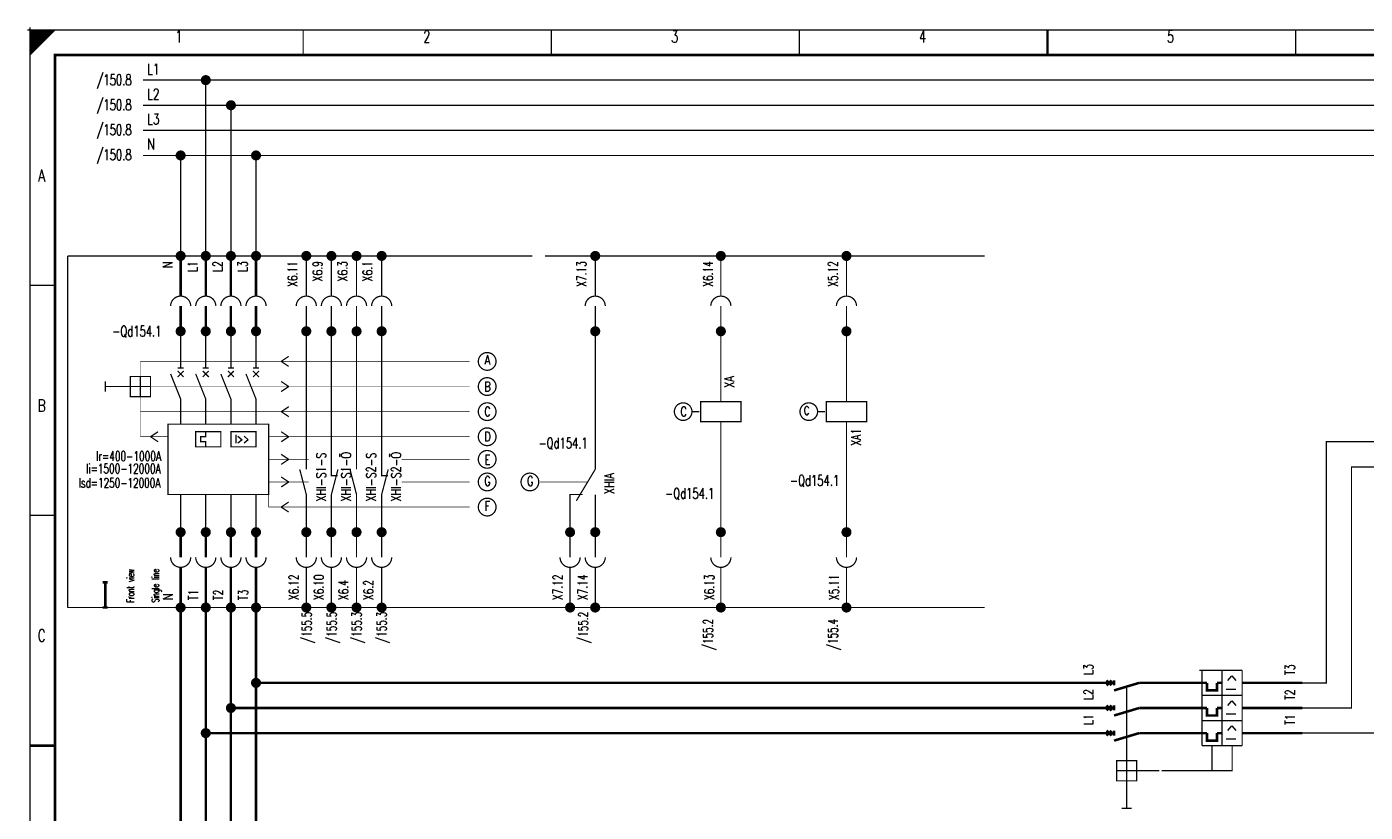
# Model space of a CAD drawing. Extents: x -1 to 409, y 0 to 286.
# Tile 2 of 3: x -1 to 266, y 129 to 286. Entities that reach past the tile are written whole.
import ezdxf
from ezdxf.enums import TextEntityAlignment as Align

# ---------------------------------------------------------------- set-up
doc = ezdxf.new("R2010")
doc.units = 0
doc.header["$MEASUREMENT"] = 0
doc.linetypes.add('GESTRICHELT', pattern=[3.75, 3, -0.75])
doc.linetypes.add('STRICH-PUNKT', pattern=[4.7, 3, -0.75, 0.2, -0.75])
doc.layers.get('0').update_dxf_attribs({"color": 9, "linetype": 'CONTINUOUS'})
doc.styles.get("Standard").update_dxf_attribs({"font": 'TXT', "bigfont": 'TXT'})

# ---------------------------------------------------------------- blocks, each defined once
blk = doc.blocks.new('BCIRCLE_FILLED')
at = {"color": 0, "linetype": 'Continuous', "const_width": 1, "flags": 128}
blk.add_lwpolyline([(0.5, 0, 1), (-0.5, 0, 1)], format="xyb", close=True, dxfattribs=at)

msp = doc.modelspace()

# ---------------------------------------------------------------- linework, layer by layer
at = {"color": 0}
for points, const_width in [([(-0.5, 285), (0.5, 285)], 0.25), ([(-0.5, 285), (0.5, 285)], 0.25), ([(-0.5, 285), (0.5, 285)], 0.25), ([(-0.5, 285), (0.5, 285)], 0.25), ([(-0.5, 285), (0.5, 285)], 0.25), ([(-0.5, 285), (0.5, 285)], 0.25), ([(-0.5, 285), (0.5, 285)], 0.25), ([(-0.5, 285), (0.5, 285)], 0.25), ([(-0.5, 285), (0.5, 285)], 0.25), ([(0, 285.5), (0, 284.5)], 0.25), ([(0, 285.5), (0, 284.5)], 0.25), ([(0, 285.5), (0, 284.5)], 0.25), ([(0, 285.5), (0, 284.5)], 0.25), ([(0, 285.5), (0, 284.5)], 0.25), ([(0, 285.5), (0, 284.5)], 0.25), ([(0, 285.5), (0, 284.5)], 0.25), ([(0, 285.5), (0, 284.5)], 0.25), ([(0, 285.5), (0, 284.5)], 0.25), ([(54.375, 285), (54.375, 280)], 0.25), ([(103.75, 285), (103.75, 280)], 0.25), ([(153.125, 285), (153.125, 280)], 0.25), ([(202.5, 280), (202.5, 285)], 0.5), ([(202.5, 285), (202.5, 280)], 0.25), ([(251.875, 285), (251.875, 280)], 0.25), ([(30, 240), (30, 232)], 0.5), ([(30, 240), (30, 232)], 0.25), ([(35, 240), (35, 232)], 0.5), ([(35, 240), (35, 232)], 0.25), ([(40, 240), (40, 232)], 0.5), ([(40, 240), (40, 232)], 0.25), ([(45, 240), (45, 232)], 0.5), ([(45, 240), (45, 232)], 0.25), ([(55, 240), (55, 232)], 0.25), ([(60, 240), (60, 232)], 0.25), ([(65, 240), (65, 232)], 0.25), ([(70, 240), (70, 232)], 0.25), ([(112.5, 240), (112.5, 232)], 0.25), ([(137.5, 240), (137.5, 232)], 0.25), ([(162.5, 240), (162.5, 232)], 0.25), ([(0, 234.167), (5, 234.167)], 0.25), ([(30, 225), (30, 230)], 0.5), ([(30, 230), (30, 225)], 0.25), ([(35, 225), (35, 230)], 0.5), ([(35, 230), (35, 225)], 0.25), ([(40, 225), (40, 230)], 0.5), ([(40, 230), (40, 225)], 0.25), ([(45, 225), (45, 230)], 0.5), ([(45, 230), (45, 225)], 0.25), ([(55, 230), (55, 225)], 0.25), ([(60, 230), (60, 225)], 0.25), ([(65, 230), (65, 225)], 0.25), ([(70, 230), (70, 225)], 0.25), ([(112.5, 230), (112.5, 225)], 0.25), ([(137.5, 230), (137.5, 225)], 0.25), ([(162.5, 230), (162.5, 225)], 0.25), ([(30, 217.7), (30, 225)], 0.25), ([(35, 217.7), (35, 225)], 0.25), ([(40, 217.7), (40, 225)], 0.25), ([(45, 217.7), (45, 225)], 0.25), ([(55, 225), (55, 197.5)], 0.25), ([(60, 225), (60, 197.5)], 0.25), ([(65, 225), (65, 197.5)], 0.25), ([(70, 225), (70, 197.5)], 0.25), ([(112.5, 225), (112.5, 197.5)], 0.25), ([(137.5, 225), (137.5, 211)], 0.25), ([(162.5, 225), (162.5, 211)], 0.25), ([(50, 219), (51.5, 220)], 0.25), ([(50, 219), (51.5, 218)], 0.25), ([(28, 216.5), (30, 211.5)], 0.25), ([(29.4, 217.7), (30.6, 217.7)], 0.25), ([(29.4, 217.1), (30.6, 215.9)], 0.25), ([(29.4, 215.9), (30.6, 217.1)], 0.25), ([(33, 216.5), (35, 211.5)], 0.25), ([(34.4, 217.7), (35.6, 217.7)], 0.25), ([(34.4, 217.1), (35.6, 215.9)], 0.25), ([(34.4, 215.9), (35.6, 217.1)], 0.25), ([(38, 216.5), (40, 211.5)], 0.25), ([(39.4, 217.7), (40.6, 217.7)], 0.25), ([(39.4, 217.1), (40.6, 215.9)], 0.25), ([(39.4, 215.9), (40.6, 217.1)], 0.25), ([(43, 216.5), (45, 211.5)], 0.25), ([(44.4, 217.7), (45.6, 217.7)], 0.25), ([(44.4, 217.1), (45.6, 215.9)], 0.25), ([(44.4, 215.9), (45.6, 217.1)], 0.25), ([(15, 215), (15, 213)], 0.25), ([(51.5, 214), (50, 215)], 0.25), ([(51.5, 214), (50, 215)], 0.25), ([(51.5, 214), (50, 213)], 0.25), ([(51.5, 214), (50, 213)], 0.25), ([(30, 211.5), (30, 206.5)], 0.25), ([(35, 211.5), (35, 206.5)], 0.25), ([(40, 211.5), (40, 206.5)], 0.25), ([(45, 211.5), (45, 206.5)], 0.25), ([(50.025, 208.988), (51.525, 209.988)], 0.25), ([(50.025, 208.988), (51.525, 207.988)], 0.25), ([(24, 204), (25.5, 205)], 0.25), ([(51.5, 204), (50, 205)], 0.25), ([(51.5, 204), (50, 205)], 0.25), ([(137.5, 185.5), (137.5, 207)], 0.25), ([(162.5, 185.5), (162.5, 207)], 0.25), ([(24, 204), (25.5, 203)], 0.25), ([(51.5, 204), (50, 203)], 0.25), ([(51.5, 204), (50, 203)], 0.25), ([(51.5, 199.5), (50, 200.5)], 0.25), ([(51.5, 199.5), (50, 198.5)], 0.25), ([(112.5, 197.5), (108.75, 191.25)], 0.25), ([(51.5, 195), (50, 196)], 0.25), ([(51.5, 195), (50, 194)], 0.25), ([(30, 192.5), (30, 185)], 0.25), ([(35, 192.5), (35, 185)], 0.25), ([(40, 192.5), (40, 185)], 0.25), ([(45, 192.5), (45, 185)], 0.25), ([(112.5, 192.5), (112.5, 185)], 0.25), ([(50, 190), (51.5, 191)], 0.25), ([(50, 190), (51.5, 189)], 0.25), ([(0, 188.334), (5, 188.334)], 0.25), ([(30, 185), (30, 180)], 0.5), ([(30, 180), (30, 184.5)], 0.25), ([(35, 185), (35, 180)], 0.5), ([(35, 180), (35, 184.5)], 0.25), ([(40, 185), (40, 180)], 0.5), ([(40, 180), (40, 184.5)], 0.25), ([(45, 185), (45, 180)], 0.5), ([(45, 180), (45, 184.5)], 0.25), ([(55, 180), (55, 184.5)], 0.25), ([(60, 180), (60, 184.5)], 0.25), ([(65, 180), (65, 184.5)], 0.25), ([(70, 180), (70, 184.5)], 0.25), ([(107.5, 180), (107.5, 184.5)], 0.25), ([(112.5, 180), (112.5, 184.5)], 0.25), ([(137.5, 180), (137.5, 184.5)], 0.25), ([(162.5, 180), (162.5, 184.5)], 0.25), ([(30, 178), (30, 170)], 0.5), ([(30, 178), (30, 170)], 0.25), ([(35, 178), (35, 170)], 0.5), ([(35, 178), (35, 170)], 0.25), ([(40, 178), (40, 170)], 0.5), ([(40, 178), (40, 170)], 0.25), ([(45, 178), (45, 170)], 0.5), ([(45, 178), (45, 170)], 0.25), ([(55, 178), (55, 170)], 0.25), ([(60, 178), (60, 170)], 0.25), ([(65, 178), (65, 170)], 0.25), ([(70, 178), (70, 170)], 0.25), ([(107.5, 178), (107.5, 170)], 0.25), ([(112.5, 178), (112.5, 170)], 0.25), ([(137.5, 178), (137.5, 170)], 0.25), ([(162.5, 178), (162.5, 170)], 0.25), ([(15, 175), (14.5, 175)], 0.5), ([(15, 170), (15, 175)], 0.5), ([(15, 175), (15.5, 175)], 0.5), ([(15, 170), (14.5, 170)], 0.5), ([(15, 170), (15.5, 170)], 0.5), ([(232.75, 157.5), (233.75, 157.5)], 0.25), ([(233.25, 157.5), (241.25, 157.5)], 0.25), ([(233.25, 157.5), (233.25, 142.5)], 0.25), ([(237.25, 142.5), (237.25, 157.5)], 0.25), ([(241.25, 142.5), (241.25, 157.5)], 0.25), ([(213.25, 155), (215.75, 155)], 0.5), ([(214.25, 155.5), (215.25, 154.5)], 0.5), ([(214.25, 154.5), (215.25, 155.5)], 0.5), ([(215.75, 154.5), (215.75, 155.5)], 0.5), ([(215.75, 153.5), (220.75, 155)], 0.5), ([(220.75, 155), (234.25, 155)], 0.5), ([(236.25, 155), (237.25, 155)], 0.5), ([(241.25, 155), (253.25, 155)], 0.5), ([(233.25, 152.5), (241.25, 152.5)], 0.25), ([(215.75, 150), (213.25, 150)], 0.5), ([(214.25, 150.5), (215.25, 149.5)], 0.5), ([(214.25, 149.5), (215.25, 150.5)], 0.5), ([(215.75, 149.5), (215.75, 150.5)], 0.5), ([(215.75, 148.5), (220.75, 150)], 0.5), ([(220.75, 150), (234.25, 150)], 0.5), ([(237.25, 150), (236.25, 150)], 0.5), ([(241.25, 150), (253.25, 150)], 0.5), ([(233.25, 147.5), (241.25, 147.5)], 0.25), ([(213.25, 145), (215.75, 145)], 0.5), ([(214.25, 145.5), (215.25, 144.5)], 0.5), ([(214.25, 144.5), (215.25, 145.5)], 0.5), ([(215.75, 144.5), (215.75, 145.5)], 0.5), ([(215.75, 143.5), (220.75, 145)], 0.5), ([(220.75, 145), (234.25, 145)], 0.5), ([(236.25, 145), (237.25, 145)], 0.5), ([(241.25, 145), (253.25, 145)], 0.5), ([(5, 142.5), (0, 142.5)], 0.5), ([(0, 142.5), (5, 142.5)], 0.25), ([(233.25, 142.5), (241.25, 142.5)], 0.25), ([(218.25, 135.5), (218.25, 139.5)], 0.25), ([(216.25, 137.5), (220.25, 137.5)], 0.25), ([(217.25, 130), (219.25, 130)], 0.25)]:
    msp.add_lwpolyline(points, dxfattribs=dict(at, const_width=const_width))
at = {"color": 0, "flags": 128}
for points, const_width in [([(0, 142.5), (0, 285), (405, 285), (405, 0), (0, 0), (0, 142.5)], 0.25), ([(0, 285), (5, 285), (0, 280), (0, 285)], 0.25), ([(0.25, 285), (0.25, 280.25), (0.5, 280.5), (0.5, 285), (0.75, 285), (0.75, 280.75), (1, 281), (1, 285), (1.25, 285), (1.25, 281.25), (1.5, 281.5), (1.5, 285), (1.75, 285), (1.75, 281.75), (2, 282)], 0.25), ([(2, 282), (2, 285), (2.25, 285), (2.25, 282.25), (2.5, 282.5), (2.5, 285), (2.75, 285), (2.75, 282.75), (3, 283), (3, 285), (3.25, 285), (3.25, 283.25), (3.5, 283.5), (3.5, 285), (3.75, 285)], 0.25), ([(3.75, 285), (3.75, 283.75), (4, 284), (4, 285), (4.25, 285), (4.25, 284.25), (4.5, 284.5), (4.5, 285), (4.75, 285), (4.75, 284.75)], 0.25), ([(367.5, 275), (22.5, 275)], 0.25), ([(35, 240), (35, 275)], 0.25), ([(367.5, 270), (22.5, 270)], 0.25), ([(40, 240), (40, 270)], 0.25), ([(367.5, 265), (22.5, 265)], 0.25), ([(367.5, 260), (22.5, 260)], 0.25), ([(30, 240), (30, 260)], 0.25), ([(45, 240), (45, 260)], 0.25), ([(22, 216), (22, 212), (22, 214), (20, 214), (24, 214)], 0.25), ([(137.5, 211), (141.5, 211), (141.5, 207), (133.5, 207), (133.5, 211), (137.5, 211)], 0.25), ([(162.5, 211), (166.5, 211), (166.5, 207), (158.5, 207), (158.5, 211), (162.5, 211)], 0.25), ([(35, 205), (35, 204), (34, 204), (34, 203), (35, 203), (35, 202)], 0.25), ([(253.25, 155), (258, 155), (258, 203), (304.5, 203)], 0.25), ([(53.7, 197.5), (55, 192.5), (55, 185)], 0.25), ([(60, 197.5), (60, 196.25), (61.25, 196.25)], 0.25), ([(61.3, 197.5), (60, 192.5), (60, 185)], 0.25), ([(63.7, 197.5), (65, 192.5), (65, 185)], 0.25), ([(70, 197.5), (70, 196.25), (71.25, 196.25)], 0.25), ([(71.3, 197.5), (70, 192.5), (70, 185)], 0.25), ([(253.25, 150), (263, 150), (263, 198), (304.5, 198)], 0.25), ([(110, 192.5), (107.5, 192.5), (107.5, 185)], 0.25), ([(253.25, 145), (268.5, 145), (268.5, 193), (304.5, 193)], 0.25), ([(32.5, 43.5), (32.5, 47.5), (30, 47.5), (30, 170)], 0.5), ([(37.5, 43.5), (37.5, 47.5), (35, 47.5), (35, 170)], 0.5), ([(42.5, 43.5), (42.5, 47.5), (40, 47.5), (40, 170)], 0.5), ([(47.5, 43.5), (47.5, 47.5), (45, 47.5), (45, 170)], 0.5), ([(213.25, 155), (45, 155)], 0.5), ([(234.25, 155), (234.25, 153.5), (236.25, 153.5), (236.25, 155)], 0.5), ([(213.25, 150), (40, 150)], 0.5), ([(234.25, 150), (234.25, 148.5), (236.25, 148.5), (236.25, 150)], 0.5), ([(213.25, 145), (35, 145)], 0.5), ([(234.25, 145), (234.25, 143.5), (236.25, 143.5), (236.25, 145)], 0.5)]:
    msp.add_lwpolyline(points, dxfattribs=dict(at, const_width=const_width))
for points, const_width in [([(0, 285), (405, 285), (405, 0), (0, 0)], 0.25), ([(5, 280), (400, 280), (400, 5), (5, 5)], 0.5), ([(5, 280), (400, 280), (400, 5), (5, 5)], 0.25), ([(20, 212), (24, 212), (24, 216), (20, 216)], 0.25), ([(27.5, 206.5), (47.5, 206.5), (47.5, 192.5), (27.5, 192.5)], 0.25), ([(33, 205), (38, 205), (38, 202), (33, 202)], 0.25), ([(40, 205), (45, 205), (45, 202), (40, 202)], 0.25), ([(220.25, 135.5), (216.25, 135.5), (216.25, 139.5), (220.25, 139.5)], 0.25)]:
    msp.add_lwpolyline(points, close=True, dxfattribs=dict(at, const_width=const_width))
at = {"color": 0, "linetype": 'STRICH-PUNKT', "const_width": 0.25}
for points in [[(7.5, 240), (10, 240)], [(7.5, 240), (7.5, 170)], [(10, 240), (100, 240)], [(102.5, 240), (112.5, 240)], [(112.5, 240), (122.5, 240)], [(122.5, 240), (132.5, 240)], [(132.5, 240), (142.5, 240)], [(142.5, 240), (152.5, 240)], [(150, 240), (177.5, 240)], [(177.5, 240), (190, 240)], [(7.5, 170), (10, 170)], [(10, 170), (102.5, 170)], [(102.5, 170), (112.5, 170)], [(112.5, 170), (122.5, 170)], [(122.5, 170), (132.5, 170)], [(132.5, 170), (142.5, 170)], [(142.5, 170), (152.5, 170)], [(150, 170), (177.5, 170)], [(177.5, 170), (190, 170)]]:
    msp.add_lwpolyline(points, dxfattribs=at)
at = {"color": 0, "flags": 128}
for points, const_width in [([(30.75, 240, 1), (29.25, 240, 1)], 0.5), ([(30.75, 240, 1), (29.25, 240, 1)], 0.5), ([(30.5, 240, 1), (29.5, 240, 1)], 0.5), ([(30.5, 240, 1), (29.5, 240, 1)], 0.5), ([(30.25, 240, 1), (29.75, 240, 1)], 0.5), ([(30.25, 240, 1), (29.75, 240, 1)], 0.5), ([(35.75, 240, 1), (34.25, 240, 1)], 0.5), ([(35.75, 240, 1), (34.25, 240, 1)], 0.5), ([(35.5, 240, 1), (34.5, 240, 1)], 0.5), ([(35.5, 240, 1), (34.5, 240, 1)], 0.5), ([(35.25, 240, 1), (34.75, 240, 1)], 0.5), ([(35.25, 240, 1), (34.75, 240, 1)], 0.5), ([(40.75, 240, 1), (39.25, 240, 1)], 0.5), ([(40.75, 240, 1), (39.25, 240, 1)], 0.5), ([(40.5, 240, 1), (39.5, 240, 1)], 0.5), ([(40.5, 240, 1), (39.5, 240, 1)], 0.5), ([(40.25, 240, 1), (39.75, 240, 1)], 0.5), ([(40.25, 240, 1), (39.75, 240, 1)], 0.5), ([(45.75, 240, 1), (44.25, 240, 1)], 0.5), ([(45.75, 240, 1), (44.25, 240, 1)], 0.5), ([(45.5, 240, 1), (44.5, 240, 1)], 0.5), ([(45.5, 240, 1), (44.5, 240, 1)], 0.5), ([(45.25, 240, 1), (44.75, 240, 1)], 0.5), ([(45.25, 240, 1), (44.75, 240, 1)], 0.5), ([(55.75, 240, 1), (54.25, 240, 1)], 0.5), ([(55.5, 240, 1), (54.5, 240, 1)], 0.5), ([(55.25, 240, 1), (54.75, 240, 1)], 0.5), ([(60.75, 240, 1), (59.25, 240, 1)], 0.5), ([(60.5, 240, 1), (59.5, 240, 1)], 0.5), ([(60.25, 240, 1), (59.75, 240, 1)], 0.5), ([(65.75, 240, 1), (64.25, 240, 1)], 0.5), ([(65.5, 240, 1), (64.5, 240, 1)], 0.5), ([(65.25, 240, 1), (64.75, 240, 1)], 0.5), ([(70.75, 240, 1), (69.25, 240, 1)], 0.5), ([(70.5, 240, 1), (69.5, 240, 1)], 0.5), ([(70.25, 240, 1), (69.75, 240, 1)], 0.5), ([(113.25, 240, 1), (111.75, 240, 1)], 0.5), ([(113, 240, 1), (112, 240, 1)], 0.5), ([(112.75, 240, 1), (112.25, 240, 1)], 0.5), ([(138.25, 240, 1), (136.75, 240, 1)], 0.5), ([(138, 240, 1), (137, 240, 1)], 0.5), ([(137.75, 240, 1), (137.25, 240, 1)], 0.5), ([(163.25, 240, 1), (161.75, 240, 1)], 0.5), ([(163, 240, 1), (162, 240, 1)], 0.5), ([(162.75, 240, 1), (162.25, 240, 1)], 0.5), ([(30.75, 225, 1), (29.25, 225, 1)], 0.5), ([(30.5, 225, 1), (29.5, 225, 1)], 0.5), ([(30.25, 225, 1), (29.75, 225, 1)], 0.5), ([(35.75, 225, 1), (34.25, 225, 1)], 0.5), ([(35.5, 225, 1), (34.5, 225, 1)], 0.5), ([(35.25, 225, 1), (34.75, 225, 1)], 0.5), ([(40.75, 225, 1), (39.25, 225, 1)], 0.5), ([(40.5, 225, 1), (39.5, 225, 1)], 0.5), ([(40.25, 225, 1), (39.75, 225, 1)], 0.5), ([(45.75, 225, 1), (44.25, 225, 1)], 0.5), ([(45.5, 225, 1), (44.5, 225, 1)], 0.5), ([(45.25, 225, 1), (44.75, 225, 1)], 0.5), ([(55.75, 225, 1), (54.25, 225, 1)], 0.5), ([(55.5, 225, 1), (54.5, 225, 1)], 0.5), ([(55.25, 225, 1), (54.75, 225, 1)], 0.5), ([(60.75, 225, 1), (59.25, 225, 1)], 0.5), ([(60.5, 225, 1), (59.5, 225, 1)], 0.5), ([(60.25, 225, 1), (59.75, 225, 1)], 0.5), ([(65.75, 225, 1), (64.25, 225, 1)], 0.5), ([(65.5, 225, 1), (64.5, 225, 1)], 0.5), ([(65.25, 225, 1), (64.75, 225, 1)], 0.5), ([(70.75, 225, 1), (69.25, 225, 1)], 0.5), ([(70.5, 225, 1), (69.5, 225, 1)], 0.5), ([(70.25, 225, 1), (69.75, 225, 1)], 0.5), ([(113.25, 225, 1), (111.75, 225, 1)], 0.5), ([(113, 225, 1), (112, 225, 1)], 0.5), ([(112.75, 225, 1), (112.25, 225, 1)], 0.5), ([(138.25, 225, 1), (136.75, 225, 1)], 0.5), ([(138, 225, 1), (137, 225, 1)], 0.5), ([(137.75, 225, 1), (137.25, 225, 1)], 0.5), ([(163.25, 225, 1), (161.75, 225, 1)], 0.5), ([(163, 225, 1), (162, 225, 1)], 0.5), ([(162.75, 225, 1), (162.25, 225, 1)], 0.5), ([(92.763, 219, 1), (89.237, 219, 1)], 0.25), ([(92.763, 214, 1), (89.237, 214, 1)], 0.25), ([(92.763, 209, 1), (89.237, 209, 1)], 0.25), ([(131.75, 209, 1), (128.25, 209, 1)], 0.25), ([(156.75, 209, 1), (153.25, 209, 1)], 0.25), ([(92.763, 204, 1), (89.237, 204, 1)], 0.25), ([(92.763, 199.5, 1), (89.237, 199.5, 1)], 0.25), ([(92.763, 195, 1), (89.237, 195, 1)], 0.25), ([(101.262, 195, 1), (97.738, 195, 1)], 0.25), ([(92.763, 190, 1), (89.237, 190, 1)], 0.25), ([(30.75, 185, 1), (29.25, 185, 1)], 0.5), ([(30.5, 185, 1), (29.5, 185, 1)], 0.5), ([(30.25, 185, 1), (29.75, 185, 1)], 0.5), ([(35.75, 185, 1), (34.25, 185, 1)], 0.5), ([(35.5, 185, 1), (34.5, 185, 1)], 0.5), ([(35.25, 185, 1), (34.75, 185, 1)], 0.5), ([(40.75, 185, 1), (39.25, 185, 1)], 0.5), ([(40.5, 185, 1), (39.5, 185, 1)], 0.5), ([(40.25, 185, 1), (39.75, 185, 1)], 0.5), ([(45.75, 185, 1), (44.25, 185, 1)], 0.5), ([(45.5, 185, 1), (44.5, 185, 1)], 0.5), ([(45.25, 185, 1), (44.75, 185, 1)], 0.5), ([(55.75, 185, 1), (54.25, 185, 1)], 0.5), ([(55.5, 185, 1), (54.5, 185, 1)], 0.5), ([(55.25, 185, 1), (54.75, 185, 1)], 0.5), ([(60.75, 185, 1), (59.25, 185, 1)], 0.5), ([(60.5, 185, 1), (59.5, 185, 1)], 0.5), ([(60.25, 185, 1), (59.75, 185, 1)], 0.5), ([(65.75, 185, 1), (64.25, 185, 1)], 0.5), ([(65.5, 185, 1), (64.5, 185, 1)], 0.5), ([(65.25, 185, 1), (64.75, 185, 1)], 0.5), ([(70.75, 185, 1), (69.25, 185, 1)], 0.5), ([(70.5, 185, 1), (69.5, 185, 1)], 0.5), ([(70.25, 185, 1), (69.75, 185, 1)], 0.5), ([(108.25, 185, 1), (106.75, 185, 1)], 0.5), ([(108, 185, 1), (107, 185, 1)], 0.5), ([(107.75, 185, 1), (107.25, 185, 1)], 0.5), ([(113.25, 185, 1), (111.75, 185, 1)], 0.5), ([(113, 185, 1), (112, 185, 1)], 0.5), ([(112.75, 185, 1), (112.25, 185, 1)], 0.5), ([(138.25, 185, 1), (136.75, 185, 1)], 0.5), ([(138, 185, 1), (137, 185, 1)], 0.5), ([(137.75, 185, 1), (137.25, 185, 1)], 0.5), ([(163.25, 185, 1), (161.75, 185, 1)], 0.5), ([(163, 185, 1), (162, 185, 1)], 0.5), ([(162.75, 185, 1), (162.25, 185, 1)], 0.5), ([(30.75, 170, 1), (29.25, 170, 1)], 0.5), ([(30.75, 170, 1), (29.25, 170, 1)], 0.5), ([(30.5, 170, 1), (29.5, 170, 1)], 0.5), ([(30.5, 170, 1), (29.5, 170, 1)], 0.5), ([(30.25, 170, 1), (29.75, 170, 1)], 0.5), ([(30.25, 170, 1), (29.75, 170, 1)], 0.5), ([(35.75, 170, 1), (34.25, 170, 1)], 0.5), ([(35.75, 170, 1), (34.25, 170, 1)], 0.5), ([(35.5, 170, 1), (34.5, 170, 1)], 0.5), ([(35.5, 170, 1), (34.5, 170, 1)], 0.5), ([(35.25, 170, 1), (34.75, 170, 1)], 0.5), ([(35.25, 170, 1), (34.75, 170, 1)], 0.5), ([(40.75, 170, 1), (39.25, 170, 1)], 0.5), ([(40.75, 170, 1), (39.25, 170, 1)], 0.5), ([(40.5, 170, 1), (39.5, 170, 1)], 0.5), ([(40.5, 170, 1), (39.5, 170, 1)], 0.5), ([(40.25, 170, 1), (39.75, 170, 1)], 0.5), ([(40.25, 170, 1), (39.75, 170, 1)], 0.5), ([(45.75, 170, 1), (44.25, 170, 1)], 0.5), ([(45.75, 170, 1), (44.25, 170, 1)], 0.5), ([(45.5, 170, 1), (44.5, 170, 1)], 0.5), ([(45.5, 170, 1), (44.5, 170, 1)], 0.5), ([(45.25, 170, 1), (44.75, 170, 1)], 0.5), ([(45.25, 170, 1), (44.75, 170, 1)], 0.5), ([(55.75, 170, 1), (54.25, 170, 1)], 0.5), ([(55.5, 170, 1), (54.5, 170, 1)], 0.5), ([(55.25, 170, 1), (54.75, 170, 1)], 0.5), ([(60.75, 170, 1), (59.25, 170, 1)], 0.5), ([(60.5, 170, 1), (59.5, 170, 1)], 0.5), ([(60.25, 170, 1), (59.75, 170, 1)], 0.5), ([(65.75, 170, 1), (64.25, 170, 1)], 0.5), ([(65.5, 170, 1), (64.5, 170, 1)], 0.5), ([(65.25, 170, 1), (64.75, 170, 1)], 0.5), ([(70.75, 170, 1), (69.25, 170, 1)], 0.5), ([(70.5, 170, 1), (69.5, 170, 1)], 0.5), ([(70.25, 170, 1), (69.75, 170, 1)], 0.5), ([(108.25, 170, 1), (106.75, 170, 1)], 0.5), ([(108, 170, 1), (107, 170, 1)], 0.5), ([(107.75, 170, 1), (107.25, 170, 1)], 0.5), ([(113.25, 170, 1), (111.75, 170, 1)], 0.5), ([(113, 170, 1), (112, 170, 1)], 0.5), ([(112.75, 170, 1), (112.25, 170, 1)], 0.5), ([(138.25, 170, 1), (136.75, 170, 1)], 0.5), ([(138, 170, 1), (137, 170, 1)], 0.5), ([(137.75, 170, 1), (137.25, 170, 1)], 0.5), ([(163.25, 170, 1), (161.75, 170, 1)], 0.5), ([(163, 170, 1), (162, 170, 1)], 0.5), ([(162.75, 170, 1), (162.25, 170, 1)], 0.5)]:
    msp.add_lwpolyline(points, format="xyb", close=True, dxfattribs=dict(at, const_width=const_width))
at = {"color": 0, "const_width": 0.25, "flags": 128}
for points in [[(32, 230, 1), (28, 230, 1)], [(32, 230, 1), (28, 230, 1)], [(37, 230, 1), (33, 230, 1)], [(37, 230, 1), (33, 230, 1)], [(42, 230, 1), (38, 230, 1)], [(42, 230, 1), (38, 230, 1)], [(47, 230, 1), (43, 230, 1)], [(47, 230, 1), (43, 230, 1)], [(57, 230, 1), (53, 230, 1)], [(62, 230, 1), (58, 230, 1)], [(67, 230, 1), (63, 230, 1)], [(72, 230, 1), (68, 230, 1)], [(114.5, 230, 1), (110.5, 230, 1)], [(139.5, 230, 1), (135.5, 230, 1)], [(164.5, 230, 1), (160.5, 230, 1)], [(27.999964, 180, 0.997005), (32, 179.988, 0.997005)], [(27.999964, 180, 0.997005), (32, 179.988, 0.997005)], [(32.999964, 180, 0.997005), (37, 179.988, 0.997005)], [(32.999964, 180, 0.997005), (37, 179.988, 0.997005)], [(37.999964, 180, 0.997005), (42, 179.988, 0.997005)], [(37.999964, 180, 0.997005), (42, 179.988, 0.997005)], [(42.999964, 180, 0.997005), (47, 179.988, 0.997005)], [(42.999964, 180, 0.997005), (47, 179.988, 0.997005)], [(52.999964, 180, 0.997005), (57, 179.988, 0.997005)], [(57.999964, 180, 0.997005), (62, 179.988, 0.997005)], [(62.999964, 180, 0.997005), (67, 179.988, 0.997005)], [(67.999964, 180, 0.997005), (72, 179.988, 0.997005)], [(105.499964, 180, 0.997005), (109.5, 179.988, 0.997005)], [(110.499964, 180, 0.997005), (114.5, 179.988, 0.997005)], [(135.499964, 180, 0.997005), (139.5, 179.988, 0.997005)], [(160.499964, 180, 0.997005), (164.5, 179.988, 0.997005)]]:
    msp.add_lwpolyline(points, format="xyb", dxfattribs=at)
at = {"color": 0, "linetype": 'GESTRICHELT', "flags": 128}
for points, const_width in [([(22, 216), (22, 219), (87.5, 219)], 0.1), ([(22, 212), (22, 204), (27.5, 204)], 0.1), ([(47.5, 192.5), (47.5, 190), (87.5, 190)], 0.1), ([(239.25, 142.5), (239.25, 137.5), (225.25, 137.5)], 0.25)]:
    msp.add_lwpolyline(points, dxfattribs=dict(at, const_width=const_width))
at = {"color": 0, "linetype": 'GESTRICHELT'}
for points, const_width in [([(15, 214), (20, 214)], 0.25), ([(24, 214), (87.5, 214)], 0.1), ([(22, 209), (87.5, 209)], 0.1), ([(131.75, 209), (133.25, 209)], 0.25), ([(156.75, 209), (158.25, 209)], 0.25), ([(47.5, 204), (87.5, 204)], 0.1), ([(55.5, 199.5), (47.5, 199.5)], 0.1), ([(74, 199.5), (87.5, 199.5)], 0.1), ([(55.5, 195), (47.5, 195)], 0.1), ([(74, 195), (87.5, 195)], 0.1), ([(101.5, 195), (111, 195)], 0.1), ([(218.25, 139.5), (218.25, 154)], 0.25), ([(235.25, 142.5), (235.25, 137.5)], 0.25), ([(220.25, 137.5), (224.75, 137.5)], 0.25), ([(218.25, 130), (218.25, 135.5)], 0.25)]:
    msp.add_lwpolyline(points, dxfattribs=dict(at, const_width=const_width))

# ---------------------------------------------------------------- block references
at = {"color": 0}
for p in [(35, 275), (40, 270), (30, 260), (45, 260), (45, 155), (40, 150), (35, 145)]:
    msp.add_blockref('BCIRCLE_FILLED', p, dxfattribs=at)

# ---------------------------------------------------------------- texts
for s, height, width, p in [('1', 2.38125, 0.672, (29.654421, 284.858032)), ('2', 2.38125, 0.672, (78.988169, 284.858032)), ('3', 2.38125, 0.672, (128.321918, 284.858032)), ('4', 2.38125, 0.672, (177.655666, 284.858032)), ('5', 2.38125, 0.672, (226.989415, 284.858032)), ('A', 2.38125, 0.76, (2.325654, 257.174346)), ('A', 1.905, 0.76, (91.055417, 220.262765)), ('B', 1.905, 0.76, (91.055417, 214.938979)), ('B', 2.38125, 0.76, (2.325654, 211.389788)), ('C', 1.905, 0.76, (91.055417, 209.970112)), ('C', 1.905, 0.76, (130.096513, 209.970112)), ('C', 1.666875, 0.76, (154.585928, 210.041096)), ('D', 1.905, 0.76, (91.055417, 205.001245)), ('E', 1.905, 0.76, (91.055417, 200.387298)), ('G', 1.905, 0.76, (91.055417, 196.128269)), ('G', 1.905, 0.76, (99.573474, 196.128269)), ('F', 1.905, 0.76, (91.055417, 191.159402)), ('C', 2.38125, 0.76, (2.325654, 165.60523))]:
    msp.add_text(s, height=height, dxfattribs=dict(at, width=width)).set_placement(p, align=Align.TOP_CENTER)
for s, height, width, p in [('L1', 2.143125, 0.716, (23.365255, 278.256538)), ('L2', 2.143125, 0.716, (23.365255, 273.287671)), ('L3', 2.143125, 0.716, (23.365255, 268.318804)), ('N', 2.143125, 0.76, (23.340411, 263.349938)), ('I>>', 1.666875, 0.717333, (40.781133, 204.362391))]:
    msp.add_text(s, height=height, dxfattribs=dict(at, width=width)).set_placement(p, align=Align.TOP_LEFT)
for s, height, width, p in [('/150.8', 2.143125, 0.68, (20.249066, 276.127024)), ('/150.8', 2.143125, 0.68, (20.249066, 271.158157)), ('/150.8', 2.143125, 0.68, (20.249066, 266.18929)), ('/150.8', 2.143125, 0.68, (20.249066, 261.220423)), ('-Qd154.1', 2.143125, 0.68, (26.185087, 226.083437)), ('Ir=400-1000A', 1.905, 0.684667, (26.078611, 201.097136)), ('Ii=1500-12000A', 1.905, 0.682857, (26.007628, 198.612702)), ('Isd=1250-12000A', 1.905, 0.677333, (25.95439, 195.77335)), ('-Qd154.1', 2.143125, 0.68, (136.209994, 193.785803))]:
    msp.add_text(s, height=height, dxfattribs=dict(at, width=width)).set_placement(p, align=Align.TOP_RIGHT)
for s, width, p in [('N', 0.76, (28.944583, 238.9599)), ('L1', 0.716, (33.91345, 238.9599)), ('L2', 0.716, (38.882316, 238.9599)), ('L3', 0.716, (43.851183, 238.9599)), ('X6.11', 0.6944, (53.788917, 238.9599)), ('X6.9', 0.7, (58.757783, 238.9599)), ('X6.3', 0.7, (63.72665, 238.9599)), ('X6.1', 0.7, (68.695517, 238.9599)), ('X7.13', 0.6944, (111.285803, 238.9599)), ('X7.13', 0.6944, (111.285803, 238.9599)), ('X6.14', 0.6944, (136.485056, 238.9599)), ('X5.12', 0.6944, (161.32939, 238.9599))]:
    msp.add_text(s, height=1.905, rotation=90, dxfattribs=dict(at, width=width)).set_placement(p, align=Align.BOTTOM_RIGHT)
for s, width, p in [('XA', 0.76, (138.259651, 214.938979)), ('XA1', 0.730667, (163.458904, 203.936488))]:
    msp.add_text(s, height=1.905, rotation=90, dxfattribs=dict(at, width=width)).set_placement(p, align=Align.TOP_CENTER)
at = {"color": 0, "width": 0.68}
for p in [(111.010741, 201.026152), (161.054328, 193.572852)]:
    msp.add_text('-Qd154.1', height=2.143125, dxfattribs=at).set_placement(p, align=Align.BOTTOM_RIGHT)
at = {"color": 0}
for s, height, width, p in [('XHI-S1-S', 1.905, 0.733, (57.000934, 191.159402)), ('XHI-S1-Ö', 1.905, 0.733, (61.969801, 191.159402)), ('XHI-S2-S', 1.905, 0.733, (66.938667, 191.159402)), ('XHI-S2-Ö', 1.905, 0.733, (71.907534, 191.159402)), ('XHIA', 1.905, 0.76, (114.336333, 192.579078)), ('Front view', 1.42875, 0.6256, (19.304981, 171)), ('Single line', 1.42875, 0.623273, (24.261426, 171)), ('Single line', 1.42875, 0.623273, (24.261426, 171)), ('I >', 1.905, 0.717333, (238.091283, 153.537983)), ('I >', 1.905, 0.717333, (238.091283, 148.569116)), ('I >', 1.905, 0.717333, (238.091283, 143.600249))]:
    msp.add_text(s, height=height, rotation=90, dxfattribs=dict(at, width=width)).set_placement(p, align=Align.TOP_LEFT)
for s, width, p in [('X6.12', 0.6944, (54.024938, 171.477501)), ('X6.10', 0.6944, (58.993804, 171.477501)), ('X7.12', 0.6944, (106.552958, 171.477501)), ('X7.14', 0.6944, (111.521824, 171.477501)), ('X6.13', 0.6944, (136.721077, 171.477501)), ('X5.11', 0.6944, (161.565411, 171.477501)), ('T1', 0.716, (34.025249, 171.477501)), ('T2', 0.716, (38.994116, 171.477501)), ('T3', 0.716, (43.962983, 171.477501)), ('X6.4', 0.7, (63.912983, 171.477501)), ('X6.2', 0.7, (68.881849, 171.477501)), ('N', 0.76, (29.006694, 171.477501)), ('L3', 0.716, (212.182192, 156.570901)), ('T3', 0.716, (252.300467, 156.570901)), ('L2', 0.716, (212.182192, 151.602034)), ('T2', 0.716, (252.300467, 151.602034)), ('L1', 0.716, (212.182192, 146.633168)), ('T1', 0.716, (252.300467, 146.633168))]:
    msp.add_text(s, height=1.905, rotation=90, dxfattribs=dict(at, width=width)).set_placement(p, align=Align.BOTTOM_LEFT)
at = {"color": 0, "width": 0.68}
for s, p in [('/155.5', (54.143836, 169.154421)), ('/155.5', (54.143836, 169.154421)), ('/155.5', (59.112702, 169.154421)), ('/155.5', (59.112702, 169.154421)), ('/155.3', (64.081569, 169.154421)), ('/155.3', (69.050436, 169.154421)), ('/155.2', (109.156289, 169.154421)), ('/155.2', (134.000623, 167.734745)), ('/155.2', (134.000623, 167.734745)), ('/155.4', (158.844956, 167.734745)), ('/155.4', (158.844956, 167.734745))]:
    msp.add_text(s, height=1.905, rotation=90, dxfattribs=at).set_placement(p, align=Align.TOP_RIGHT)

doc.saveas('drawing.dxf')
